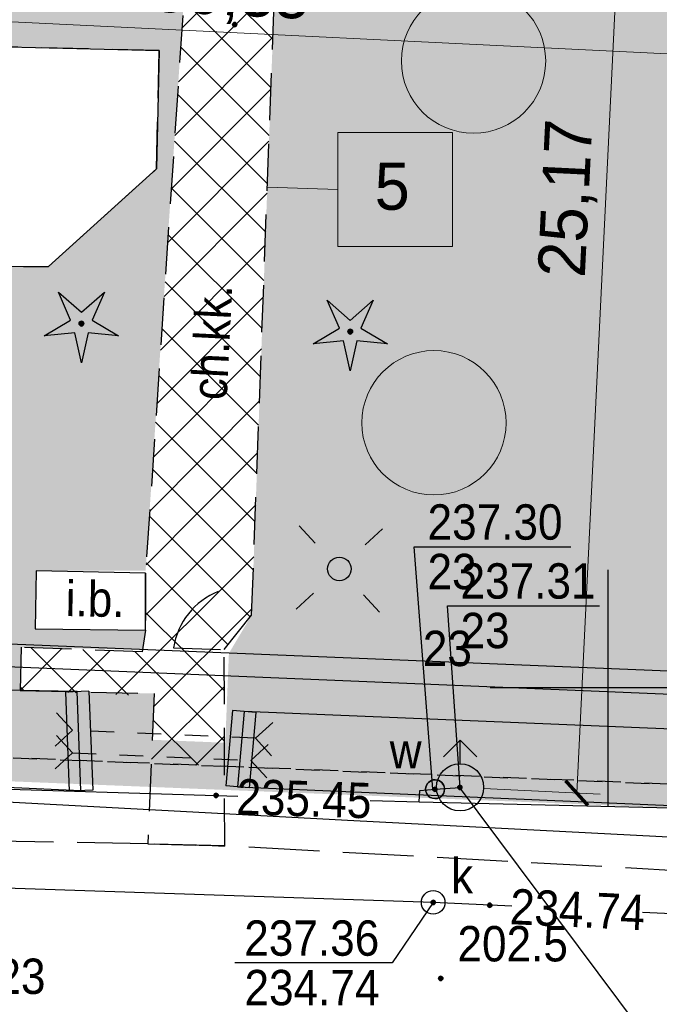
# Model space of a CAD drawing. Extents: x 40810 to 6568062, y -66833 to 5647073.
# Tile 5 of 35: x 6567788 to 6567801, y 5646943 to 5646964. Entities that reach past the tile are written whole.
import ezdxf
from ezdxf.enums import TextEntityAlignment as Align

# ---------------------------------------------------------------- set-up
doc = ezdxf.new("R2010")
doc.units = 0
doc.header["$MEASUREMENT"] = 0
for name, pattern in [('DGN_STYLE_2191', [1, -0.25, 0.5, -0.25]), ('DGN_STYLE_9021', [7.5, 3.75, 3.75]), ('KTCR02_05', [1.5, 1, -0.5]), ('KTJZ01_05', [2, 1.5, -0.5]), ('MZ052010', [1.5, 1, -0.5])]:
    doc.linetypes.add(name, pattern=pattern)
doc.layers.get('0').update_dxf_attribs({"linetype": 'CONTINUOUS'})
doc.layers.get('Defpoints').update_dxf_attribs({"linetype": 'CONTINUOUS'})
for name, color, linetype in [('BDOT1', 7, 'CONTINUOUS'), ('EWID', 7, 'CONTINUOUS'), ('GESUT1', 7, 'CONTINUOUS'), ('PZAG', 7, 'CONTINUOUS'), ('REDAKCJA1', 7, 'CONTINUOUS'), ('Z-zielen', 62, 'CONTINUOUS')]:
    doc.layers.add(name, color=color, linetype=linetype)
doc.layers.add('szraf1', color=8, linetype='CONTINUOUS', lineweight=5)
doc.layers.add('wymiarowanie', color=176, linetype='CONTINUOUS', lineweight=9)
doc.styles.get("Standard").update_dxf_attribs({"font": 'GOTHIC.TTF'})
doc.styles.add('STYLE-GEO_140', font='geo_140.shx', dxfattribs={"bigfont": 'geo_140big.shx'})
doc.dimstyles.new('Skala 1-50', dxfattribs={"dimtxt": 1, "dimasz": 0.5, "dimexe": 0.5, "dimexo": 0.5, "dimgap": 0.2, "dimtad": 1, "dimtxsty": 'Standard', "dimblk": 'ARCHTICK', "dimcen": 0.5, "dimclrd": 256, "dimclre": 256, "dimadec": 0, "dimazin": 0, "dimtfac": 1, "dimtdec": 1, "dimtmove": 1, "dimatfit": 3, "dimldrblk": 'ARCHTICK', "dimfxl": 1, "dimlwd": -1, "dimlwe": -1, "dimarcsym": 0})
pattern_1 = [(45, (0, 0), (-0.1767766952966, 0.1767766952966), []), (135, (0, 0), (-0.1767766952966, -0.1767766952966), [])]
pattern_2 = [(0, (0.04, 0.02), (0, 1), [0, -1]), (0, (0.36, 0.04), (0, 1), [0, -1]), (0, (0.18, 0.26), (0, 1), [0, -1]), (0, (0.4, 0.42), (0, 1), [0, -1]), (0, (0.14, 0.48), (0, 1), [0, -1]), (0, (0.22, 0.72), (0, 1), [0, -1]), (0, (0.08, 0.9), (0, 1), [0, -1]), (0, (0.4, 0.88), (0, 1), [0, -1]), (0, (0.64, 0.92), (0, 1), [0, -1]), (0, (0.76, 0.68), (0, 1), [0, -1]), (0, (0.96, 0.66), (0, 1), [0, -1]), (0, (0.96, 0.3), (0, 1), [0, -1]), (0, (0.78, 0.18), (0, 1), [0, -1]), (0, (0.5, 0.24), (0, 1), [0, -1]), (0, (0.68, 0.42), (0, 1), [0, -1]), (0, (0.5, 0.6), (0, 1), [0, -1]), (0, (0.92, 0.04), (0, 1), [0, -1])]

# ---------------------------------------------------------------- blocks, each defined once
blk = doc.blocks.new('K100')
at = {"layer": 'REDAKCJA1', "color": 7, "linetype": 'Continuous'}
for p, q in [((0, -50), (0, 50)), ((50, 0), (-50, 0))]:
    blk.add_line(p, q, dxfattribs=at)
blk = doc.blocks.new('KTOK04_4')
at = {"layer": 'BDOT1', "color": 7, "linetype": 'Continuous'}
blk.add_arc((5.079, -0.585), 5.1, 113.67431, 173.51342, dxfattribs=at)
blk = doc.blocks.new('DWG_H0_10')
at = {"layer": 'BDOT1', "linetype": 'Continuous'}
blk.add_hatch(color=7, dxfattribs=at).paths.add_polyline_path([(-0.1, 0, 1), (0.1, 0, 1)], flags=16)
at = {"layer": 'BDOT1', "color": 7, "linetype": 'Continuous'}
blk.add_lwpolyline([(-0.1, 0, 1), (0.1, 0, 1)], format="xyb", close=True, dxfattribs=at)
blk = doc.blocks.new('OBOP01_1')
at = {"layer": 'BDOT1', "color": 7, "linetype": 'Continuous'}
blk.add_lwpolyline([(-0.974, 1.341), (0, 0.48), (0.974, 1.341), (0.457, 0.148), (1.576, -0.512), (0.282, -0.389), (0, -1.657), (-0.282, -0.389), (-1.576, -0.512), (-0.457, 0.148), (-0.974, 1.341)], dxfattribs=at)
blk.add_circle((0, 0), 0.1, dxfattribs=at)
blk.add_blockref('DWG_H0_10', (0, 0), dxfattribs=at)
blk = doc.blocks.new('DWG_H0_11')
at = {"layer": 'BDOT1', "linetype": 'Continuous'}
blk.add_hatch(color=7, dxfattribs=at).paths.add_polyline_path([(0.09, 0, 1), (-0.09, 0, 1)], flags=16)
at = {"layer": 'BDOT1', "color": 7, "linetype": 'Continuous'}
blk.add_lwpolyline([(0.09, 0, 1), (-0.09, 0, 1)], format="xyb", close=True, dxfattribs=at)
blk = doc.blocks.new('RTPW01_1')
at = {"layer": 'BDOT1', "color": 7, "linetype": 'Continuous'}
blk.add_circle((0, 0), 0.09, dxfattribs=at)
blk.add_blockref('DWG_H0_11', (0, 0), dxfattribs=at)
blk = doc.blocks.new('SUSM01_2')
at = {"layer": 'GESUT1', "color": 235, "linetype": 'Continuous'}
for p, q in [((-1.768, 1.768), (-1.061, 1.061)), ((1.768, 1.768), (1.061, 1.061)), ((-1.768, -1.768), (-1.061, -1.061)), ((1.768, -1.768), (1.061, -1.061))]:
    blk.add_line(p, q, dxfattribs=at)
blk.add_circle((0, 0), 0.5, dxfattribs=at)
blk = doc.blocks.new('SUUS22_1')
at = {"layer": 'GESUT1', "color": 202, "linetype": 'Continuous'}
blk.add_circle((0, 0), 0.5, dxfattribs=at)
blk = doc.blocks.new('DWG_H0_23')
at = {"layer": 'GESUT1', "linetype": 'Continuous'}
blk.add_hatch(color=202, dxfattribs=at).paths.add_polyline_path([(0.4, -0.004, 1), (-0.4, 0.004, 1)], flags=16)
at = {"layer": 'GESUT1', "color": 202, "linetype": 'Continuous'}
blk.add_lwpolyline([(0.4, -0.004, 1), (-0.4, 0.004, 1)], format="xyb", close=True, dxfattribs=at)
blk = doc.blocks.new('SUUS25_8')
at = {"layer": 'GESUT1', "color": 202, "linetype": 'Continuous'}
blk.add_circle((0, 0), 0.4, dxfattribs=at)
at = {"layer": 'GESUT1', "color": 202, "linetype": 'Continuous', "xscale": 0.9999954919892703, "yscale": 0.9999954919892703, "zscale": 0.9999954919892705, "rotation": 0.6296689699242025}
blk.add_blockref('DWG_H0_23', (0, 0), dxfattribs=at)
blk = doc.blocks.new('SUUS02_1')
at = {"layer": 'GESUT1', "color": 202, "linetype": 'Continuous'}
for p, q in [((0, 2), (-0.707, 1.293)), ((0, 1), (0, 2)), ((0, 2), (0.707, 1.293))]:
    blk.add_line(p, q, dxfattribs=at)
blk.add_circle((0, 0), 1, dxfattribs=at)
blk = doc.blocks.new('DWG_H0_28')
at = {"layer": 'GESUT1', "linetype": 'Continuous'}
blk.add_hatch(color=5, dxfattribs=at).paths.add_polyline_path([(0.081, -0.005, 1), (-0.099, -0.005, 1)], flags=16)
at = {"layer": 'GESUT1', "color": 5, "linetype": 'Continuous'}
blk.add_lwpolyline([(0.081, -0.005, 1), (-0.099, -0.005, 1)], format="xyb", close=True, dxfattribs=at)
blk = doc.blocks.new('SUPS02_1')
at = {"layer": 'GESUT1', "color": 5, "linetype": 'Continuous'}
blk.add_circle((-0.009, -0.005), 0.09, dxfattribs=at)
blk.add_blockref('DWG_H0_28', (0, 0), dxfattribs=at)
blk = doc.blocks.new('DWG_H0_27')
at = {"layer": 'GESUT1', "linetype": 'Continuous'}
blk.add_hatch(color=44, dxfattribs=at).paths.add_polyline_path([(-0.09, 0, 1), (0.09, 0, 1)], flags=16)
at = {"layer": 'GESUT1', "color": 44, "linetype": 'Continuous'}
blk.add_lwpolyline([(-0.09, 0, 1), (0.09, 0, 1)], format="xyb", close=True, dxfattribs=at)
blk = doc.blocks.new('SUPS00_1')
at = {"layer": 'GESUT1', "color": 44, "linetype": 'Continuous'}
blk.add_circle((0, 0), 0.09, dxfattribs=at)
blk.add_blockref('DWG_H0_27', (0, 0), dxfattribs=at)
blk = doc.blocks.new('_ArchTick')
at = {"color": 0, "linetype": 'ByBlock', "const_width": 0.15}
blk.add_lwpolyline([(-0.5, -0.5), (0.5, 0.5)], dxfattribs=at)
blk = doc.blocks.new('*D203')
at = {"layer": 'Defpoints', "color": 0}
for p in [(6567798.09, 5646973.025), (6567800.564, 5646972.904), (6567796.86, 5646947.89)]:
    blk.add_point(p, dxfattribs=at)
at = {"layer": 'wymiarowanie'}
for p, q in [((6567798.59, 5646973.001), (6567801.063, 5646972.88)), ((6567797.359, 5646947.866), (6567799.833, 5646947.744))]:
    blk.add_line(p, q, dxfattribs=at)
at = {"layer": 'wymiarowanie', "color": 1}
blk.add_line((6567799.334, 5646947.769), (6567800.564, 5646972.904), dxfattribs=at)
at = {"layer": 'wymiarowanie', "color": 1, "linetype": 'Continuous', "xscale": 0.5, "yscale": 0.5, "zscale": 0.5}
for p, rotation in [((6567800.564, 5646972.904), 87.1980771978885), ((6567799.334, 5646947.769), 267.1980771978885)]:
    blk.add_blockref('_ArchTick', p, dxfattribs=dict(at, rotation=rotation))
at = {"layer": 'wymiarowanie', "color": 0, "linetype": 'Continuous', "insert": (6567799.179, 5646960.374), "char_height": 1, "attachment_point": 5, "rotation": 87.1981}
blk.add_mtext('25,17', dxfattribs=at)
blk = doc.blocks.new('*D273')
at = {"layer": 'Defpoints', "color": 0}
for p in [(6567777.266, 5646974.045), (6567807.581, 5646972.561), (6567807.12, 5646963.152)]:
    blk.add_point(p, dxfattribs=at)
at = {"layer": 'wymiarowanie'}
for p, q in [((6567777.241, 5646973.545), (6567776.781, 5646964.137)), ((6567807.556, 5646972.061), (6567807.096, 5646962.653)), ((6567776.805, 5646964.636), (6567807.12, 5646963.152))]:
    blk.add_line(p, q, dxfattribs=at)
at = {"layer": 'wymiarowanie', "linetype": 'Continuous', "xscale": 0.5, "yscale": 0.5, "zscale": 0.5}
for p, rotation in [((6567776.805, 5646964.636), 177.1980771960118), ((6567807.12, 5646963.152), 357.1980771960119)]:
    blk.add_blockref('_ArchTick', p, dxfattribs=dict(at, rotation=rotation))
at = {"layer": 'wymiarowanie', "color": 0, "linetype": 'Continuous', "insert": (6567792, 5646964.664), "char_height": 1, "attachment_point": 5, "rotation": 357.1981}
blk.add_mtext('30,35', dxfattribs=at)
blk = doc.blocks.new('*D306')
at = {"layer": 'Defpoints', "color": 0}
for p in [(6567735.332, 5646990.777), (6567796.86, 5646947.89)]:
    blk.add_point(p, dxfattribs=at)
at = {"layer": 'wymiarowanie'}
blk.add_line((6567786.464, 5646955.136), (6567735.332, 5646990.777), dxfattribs=at)
at = {"layer": 'wymiarowanie', "linetype": 'Continuous', "xscale": 0.5, "yscale": 0.5, "zscale": 0.5, "rotation": 145.122668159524}
blk.add_blockref('_ArchTick', (6567735.332, 5646990.777), dxfattribs=at)
at = {"layer": 'wymiarowanie', "color": 0, "linetype": 'Continuous', "insert": (6567785.805, 5646956.464), "char_height": 1, "attachment_point": 5, "rotation": 325.1227}
blk.add_mtext('R75', dxfattribs=at)

msp = doc.modelspace()

# ---------------------------------------------------------------- hatches: boundary and pattern name
at = {"layer": 'szraf1', "true_color": 0xc7c8ca}
h = msp.add_hatch(dxfattribs=at)
h.set_pattern_fill('ANSI37', color=9, scale=2, style=0)
h.set_pattern_definition(pattern_1)
h.paths.add_polyline_path([(6567823.29, 5646949.789), (6567823.25, 5646947.076), (6567815.665, 5646947.38, 0.196657), (6567818.004, 5646952.37), (6567818.832, 5646976.873, 0.160815), (6567817.35, 5646983.958), (6567809.203, 5646997.768, 0.265433), (6567799.729, 5647003.178), (6567753.063, 5647002.39, 0.208172), (6567747.98, 5647000.075), (6567747.21, 5647008.79), (6567747.35, 5647008.792, 0.163859), (6567751.584, 5647007.366), (6567799.729, 5647008.178, -0.27448), (6567813.51, 5647000.308), (6567821.657, 5646986.499, -0.142644), (6567823.867, 5646977.829), (6567822.996, 5646952.047, 0.081845)])
at = {"layer": 'szraf1', "linetype": 'Continuous'}
h = msp.add_hatch(dxfattribs=at)
h.set_pattern_fill('ANSI37', color=40, scale=2, style=0)
h.set_pattern_definition(pattern_1)
h.paths.add_polyline_path([(6567813.016, 5646947.486), (6567815.626, 5646947.346, 0.207654), (6567818.004, 5646952.371), (6567818.87, 5646977.998, 0.142644), (6567817.35, 5646983.958), (6567812.57, 5646992.062), (6567801.529, 5646992.602, -0.395059), (6567800.578, 5646993.584), (6567800.416, 5647003.157), (6567796.416, 5647003.124), (6567796.572, 5646993.912, -0.419182), (6567795.572, 5646992.895), (6567776.232, 5646993.84), (6567775.17, 5646972.145), (6567787.446, 5646971.544), (6567787.305, 5646968.647), (6567797.093, 5646968.168), (6567797.235, 5646971.065), (6567815.626, 5646970.165, -0.399962), (6567817.053, 5646968.667), (6567816.505, 5646952.421, -0.299344)])
h.paths.add_polyline_path([(6567795.834, 5646973.136), (6567797.332, 5646973.062), (6567797.308, 5646972.563), (6567815.631, 5646971.666, 0.418657), (6567817.204, 5646973.114), (6567817.371, 5646978.049, 0.142644), (6567816.058, 5646983.196), (6567812.161, 5646989.802, 0.297098), (6567811.15, 5646990.629), (6567801.519, 5646991.101, 0.414214), (6567800.471, 5646990.151), (6567800.448, 5646989.679), (6567794.595, 5646989.966), (6567794.667, 5646991.436), (6567781.462, 5646992.082), (6567777.657, 5646992.268), (6567776.742, 5646973.57), (6567787.52, 5646973.042), (6567787.537, 5646973.529), (6567789.042, 5646973.456), (6567788.876, 5646970.072), (6567795.668, 5646969.74)], flags=16)
h = msp.add_hatch(dxfattribs=at)
h.set_pattern_fill('ANSI37', color=256, scale=6, style=0)
h.set_pattern_definition([(45, (0, 0), (-0.53033008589, 0.53033008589), []), (135, (0, 0), (-0.53033008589, -0.53033008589), [])])
h.paths.add_polyline_path([(6567793.056, 5646968.366), (6567791.261, 5646968.454), (6567790.19, 5646952.43), (6567790.19, 5646951.22), (6567790.12, 5646950.76), (6567787.55, 5646950.86), (6567787.535, 5646949.94), (6567790.368, 5646949.824), (6567790.31, 5646948.398), (6567791.866, 5646948.336), (6567791.86, 5646950.81), (6567792.44, 5646951.54)])
at = {"layer": 'wymiarowanie', "linetype": 'Continuous', "true_color": 0xffffff}
msp.add_hatch(color=7, dxfattribs=at).paths.add_polyline_path([(6567794.269, 5646959.352), (6567796.697, 5646959.352), (6567796.697, 5646961.771), (6567794.269, 5646961.771)])
at = {"layer": 'Z-zielen', "linetype": 'Continuous'}
h = msp.add_hatch(dxfattribs=at)
h.set_pattern_fill('STIPPLE', color=256, style=0)
h.set_pattern_definition(pattern_2)
h.paths.add_polyline_path([(6567834.6, 5646957.495), (6567823.191, 5646957.827), (6567823.445, 5646965.336), (6567828.442, 5646965.168), (6567828.864, 5646977.66), (6567823.867, 5646977.829, 0.142655), (6567821.657, 5646986.499), (6567813.237, 5647000.769, 0.26076), (6567799.458, 5647008.176), (6567751.703, 5647007.367), (6567753.913, 5647007.405), (6567751.011, 5647008.834), (6567829.898, 5647009.741)])
h.paths.add_polyline_path([(6567821.79, 5646988.53), (6567828.8, 5646988.46), (6567828.94, 5647000.44), (6567821.94, 5647000.52)], flags=16)
h.paths.add_polyline_path([(6567821.94, 5647003.02), (6567820.471, 5647003.038), (6567820.304, 5646991.747), (6567818.548, 5646991.769), (6567820.448, 5646988.547), (6567821.79, 5646988.53)], flags=16)
h.paths.add_polyline_path([(6567829.53, 5646985.826, 1), (6567825.131, 5646985.826, 1)], flags=16)
h.paths.add_polyline_path([(6567821.94, 5647003.02), (6567825.04, 5647003.02), (6567825.04, 5647000.52), (6567821.94, 5647000.52)], flags=16)
edge = h.paths.add_edge_path()
edge.add_arc((6567747.432, 5647001.681), 7.112, 279.1409, 5.919, ccw=False)
edge.add_line((6567748.561, 5646994.662), (6567748.006, 5647000.103))
edge.add_arc((6567753.178, 5646995.4), 6.991, 91.0011, 137.7188, ccw=False)
edge.add_line((6567753.056, 5647002.39), (6567754.503, 5647002.414))
h = msp.add_hatch(dxfattribs=at)
h.set_pattern_fill('STIPPLE', color=256, style=0)
h.set_pattern_definition([(0, (0.04, 0.02), (0, 1), [0, -1]), (0, (0.36, 0.04), (0, 1), [0, -1]), (0, (0.18, 0.26), (0, 1), [0, -1]), (0, (0.4, 0.42), (0, 1), [0, -1]), (0, (0.14, 0.48), (0, 1), [0, -1]), (0, (0.22, 0.72), (0, 1), [0, -1]), (0, (0.08, 0.9), (0, 1), [0, -1]), (0, (0.4, 0.88), (0, 1), [0, -1]), (0, (0.64, 0.92), (0, 1), [0, -1]), (0, (0.76, 0.68), (0, 1), [0, -1]), (0, (0.96, 0.66), (0, 1), [0, -1]), (0, (0.96, 0.3), (0, 1), [0, -1]), (0, (0.78, 0.18), (0, 1), [0, -1]), (0, (0.5, 0.24), (0, 1), [0, -1]), (0, (0.68, 0.42), (0, 1), [0, -1]), (0, (0.5, 0.6), (0, 1), [0, -1]), (0, (0.92, 0.04), (0, 1), [0, -1])])
h.paths.add_polyline_path([(6567775.17, 5646972.145), (6567787.446, 5646971.544), (6567787.305, 5646968.647), (6567791.261, 5646968.454), (6567790.19, 5646952.48), (6567787.87, 5646952.48), (6567787.85, 5646951.258), (6567790.19, 5646951.22), (6567790.127, 5646950.807), (6567787.566, 5646950.859), (6567787.53, 5646949.942), (6567790.37, 5646949.88), (6567790.309, 5646948.376), (6567752.41, 5646949.92), (6567748.781, 5646991.01), (6567776.084, 5646990.814)])
h.paths.add_polyline_path([(6567769.49, 5646963.57), (6567769.69, 5646959.99), (6567765.56, 5646959.52), (6567765.45, 5646960.15), (6567761.58, 5646959.68), (6567760.64, 5646970.96), (6567765.29, 5646971.57), (6567766.05, 5646963.23)], flags=16)
h.paths.add_polyline_path([(6567790.48, 5646963.51), (6567784.64, 5646963.65), (6567784.66, 5646963.02), (6567781.15, 5646963.05), (6567781.14, 5646963.89), (6567777.12, 5646964.03), (6567777.02, 5646958.94), (6567780.99, 5646958.95), (6567781.01, 5646959.47), (6567784.58, 5646959.46), (6567784.6, 5646958.92), (6567788.13, 5646958.93), (6567790.42, 5646961)], flags=16)
h.paths.add_polyline_path([(6567759.25, 5646984.11), (6567759.54, 5646978.75), (6567766.72, 5646979.09), (6567766.46, 5646984.4)], flags=16)
h.paths.add_polyline_path([(6567774.68, 5646960.16), (6567767.82, 5646959.54), (6567767.72, 5646956.71), (6567774.51, 5646956.86)], flags=16)
h = msp.add_hatch(dxfattribs=at)
h.set_pattern_fill('STIPPLE', color=256, style=0)
h.set_pattern_definition(pattern_2)
h.paths.add_polyline_path([(6567793.056, 5646968.366), (6567797.093, 5646968.168), (6567797.235, 5646971.065), (6567815.626, 5646970.165), (6567815.219, 5646958.097), (6567816.695, 5646958.047), (6567816.505, 5646952.421, -0.299316), (6567813.016, 5646947.486), (6567791.866, 5646948.483), (6567791.958, 5646950.732), (6567792.44, 5646951.54)])

# ---------------------------------------------------------------- linework, layer by layer
at = {"lineweight": 5}
for centre in [(6567797.146, 5646963.288), (6567796.306, 5646955.618)]:
    msp.add_circle(centre, 1.53, dxfattribs=at)
at = {"layer": 'BDOT1', "color": 7, "linetype": 'Continuous'}
for p, q in [((6567788.64, 5646949.1), (6567788.302, 5646949.469)), ((6567792.52, 5646948.93), (6567792.889, 5646949.268)), ((6567788.64, 5646949.1), (6567788.271, 5646948.762)), ((6567788.64, 5646948.62), (6567788.301, 5646948.989)), ((6567789.523, 5646949.061), (6567789.023, 5646949.083)), ((6567790.522, 5646949.018), (6567790.022, 5646949.039)), ((6567791.521, 5646948.974), (6567791.021, 5646948.996)), ((6567792.52, 5646948.93), (6567792.02, 5646948.952)), ((6567792.52, 5646948.93), (6567792.858, 5646948.561)), ((6567792.42, 5646948.46), (6567792.789, 5646948.799)), ((6567788.64, 5646948.62), (6567788.271, 5646948.281)), ((6567788.64, 5646948.62), (6567789.14, 5646948.599)), ((6567789.639, 5646948.578), (6567790.139, 5646948.557)), ((6567790.638, 5646948.535), (6567791.138, 5646948.514)), ((6567791.637, 5646948.493), (6567792.137, 5646948.472)), ((6567792.42, 5646948.46), (6567792.759, 5646948.091))]:
    msp.add_line(p, q, dxfattribs=at)
at = {"layer": 'BDOT1', "color": 7, "linetype": 'KTCR02_05'}
msp.add_lwpolyline([(6567787.53, 5646949.94), (6567790.37, 5646949.88), (6567790.24, 5646946.69), (6567791.87, 5646946.65), (6567791.86, 5646950.81), (6567792.44, 5646951.54), (6567793.12, 5646970.12), (6567791.38, 5646970.24), (6567790.19, 5646952.43), (6567790.19, 5646951.22), (6567790.12, 5646950.76), (6567787.55, 5646950.86)], close=True, dxfattribs=at)
at = {"layer": 'BDOT1', "color": 7, "linetype": 'DGN_STYLE_9021'}
msp.add_lwpolyline([(6567817.37, 5646968.26), (6567817.15, 5646949.7), (6567775.39, 5646951.41)], dxfattribs=at)
at = {"layer": 'BDOT1', "color": 7, "linetype": 'Continuous'}
for points in [[(6567790.48, 5646963.51), (6567790.42, 5646961), (6567788.13, 5646958.93), (6567784.6, 5646958.92), (6567784.58, 5646959.46), (6567781.01, 5646959.47), (6567780.99, 5646958.95), (6567777.02, 5646958.94), (6567777.12, 5646964.03), (6567781.14, 5646963.89), (6567781.15, 5646963.05), (6567784.66, 5646963.02), (6567784.64, 5646963.65), (6567790.48, 5646963.51)], [(6567790.783, 5646950.847), (6567791.779, 5646950.811)], [(6567788.99, 5646949.93), (6567788.49, 5646949.91)], [(6567788.49, 5646949.91), (6567788.57, 5646947.81)], [(6567788.99, 5646949.93), (6567789.07, 5646947.83)], [(6567792.031, 5646949.522), (6567791.891, 5646947.922)], [(6567792.529, 5646949.478), (6567792.031, 5646949.522)], [(6567792.529, 5646949.478), (6567792.389, 5646947.878)], [(6567792.389, 5646947.878), (6567791.891, 5646947.922)], [(6567789.07, 5646947.83), (6567788.57, 5646947.81)], [(6567790.24, 5646946.69), (6567791.87, 5646946.65)]]:
    msp.add_lwpolyline(points, dxfattribs=at)
at = {"layer": 'BDOT1', "color": 7, "linetype": 'MZ052010'}
msp.add_lwpolyline([(6567777.12, 5646964.03), (6567777.02, 5646958.94), (6567780.99, 5646958.95), (6567781.01, 5646959.47), (6567784.58, 5646959.46), (6567784.6, 5646958.92), (6567788.13, 5646958.93), (6567790.42, 5646961), (6567790.48, 5646963.51), (6567784.64, 5646963.65), (6567784.66, 5646963.02), (6567781.15, 5646963.05), (6567781.14, 5646963.89)], close=True, dxfattribs=at)
at = {"layer": 'BDOT1', "color": 7, "linetype": 'Continuous'}
for points in [[(6567787.85, 5646951.25), (6567790.19, 5646951.22), (6567790.19, 5646952.43), (6567787.87, 5646952.48)], [(6567754.67, 5646949.4), (6567775.32, 5646948.43), (6567788.82, 5646947.82), (6567788.74, 5646949.92), (6567787.53, 5646949.94), (6567775.27, 5646950.35), (6567754.71, 5646951.07)], [(6567792.14, 5646947.9), (6567817.76, 5646946.8), (6567817.95, 5646948.44), (6567792.28, 5646949.5)]]:
    msp.add_lwpolyline(points, close=True, dxfattribs=at)
at = {"layer": 'BDOT1', "color": 7, "linetype": 'KTJZ01_05'}
msp.add_lwpolyline([(6567866.01, 5646943.32), (6567823.76, 5646945.06), (6567817.84, 5646945.22), (6567791.87, 5646946.65), (6567790.24, 5646946.69), (6567776.22, 5646946.95)], dxfattribs=at)
at = {"layer": 'EWID', "color": 92, "linetype": 'DGN_STYLE_2191'}
for p, q in [((6567752.41, 5646949.92), (6567823.25, 5646947.076)), ((6567823.25, 5646947.076), (6567752.41, 5646949.92))]:
    msp.add_line(p, q, dxfattribs=at)
at = {"layer": 'GESUT1', "color": 202, "linetype": 'Continuous'}
msp.add_lwpolyline([(6567796.28, 5646947.85), (6567795.89, 5646952.99), (6567799.21, 5646952.99)], dxfattribs=at)
at = {"layer": 'GESUT1', "color": 5, "linetype": 'Continuous'}
for points in [[(6567796.86, 5646947.89), (6567796.59, 5646951.74), (6567799.82, 5646951.74)], [(6567732.374, 5646949.436), (6567745.27, 5646949.69), (6567763.47, 5646948.85), (6567775.42, 5646948.22), (6567794.61, 5646947.19), (6567804.01, 5646946.701)], [(6567786.14, 5646947.89), (6567792.15, 5646947.7)], [(6567795.99, 5646947.58), (6567796.01, 5646947.82), (6567796.33, 5646947.85), (6567796.86, 5646947.89)], [(6567794.95, 5646947.61), (6567795.99, 5646947.58), (6567814.08, 5646947.15)]]:
    msp.add_lwpolyline(points, dxfattribs=at)
at = {"layer": 'GESUT1', "color": 44, "linetype": 'Continuous'}
for points in [[(6567796.29, 5646945.45), (6567759.14, 5646946.69)], [(6567796.29, 5646945.45), (6567795.42, 5646944.17), (6567792.08, 5646944.17)], [(6567797.96, 5646945.37), (6567796.29, 5646945.45)], [(6567811.11, 5646944.77), (6567810.8, 5646944.78), (6567800.73, 5646945.24)]]:
    msp.add_lwpolyline(points, dxfattribs=at)
at = {"layer": 'PZAG', "color": 53, "linetype": 'Continuous'}
msp.add_lwpolyline([(6567732.08, 5646952.75), (6567865.66, 5646947.19)], dxfattribs=at)
at = {"layer": 'REDAKCJA1', "color": 7, "linetype": 'Continuous'}
msp.add_line((6567800.649, 5646942.813), (6567796.829, 5646947.923), dxfattribs=at)
at = {"layer": 'wymiarowanie', "color": 7, "linetype": 'Continuous'}
msp.add_line((6567794.269, 5646960.562), (6567792.772, 5646960.616), dxfattribs=at)
at = {"layer": 'wymiarowanie', "color": 30, "linetype": 'KTJZ01_05', "const_width": 1}
msp.add_lwpolyline([(6567786.84, 5647009.46), (6567747.21, 5647008.79), (6567747.783, 5647002.3), (6567752.41, 5646949.92), (6567823.25, 5646947.076), (6567823.41, 5646957.82), (6567834.6, 5646957.54), (6567830.44, 5647003.7), (6567829.858, 5647010.193), (6567786.84, 5647009.46)], dxfattribs=at)
at = {"layer": 'wymiarowanie', "color": 7, "linetype": 'Continuous'}
msp.add_lwpolyline([(6567794.269, 5646959.352), (6567796.697, 5646959.352), (6567796.697, 5646961.771), (6567794.269, 5646961.771)], close=True, dxfattribs=at)

# ---------------------------------------------------------------- block references
at = {"layer": 'BDOT1', "color": 7, "linetype": 'Continuous', "xscale": 0.5, "yscale": 0.5, "zscale": 0.5}
for name, p in [('RTPW01_1', (6567792.08, 5646964.06)), ('OBOP01_1', (6567788.83, 5646957.72)), ('OBOP01_1', (6567794.53, 5646957.55)), ('RTPW01_1', (6567796.45, 5646943.84))]:
    msp.add_blockref(name, p, dxfattribs=at)
at = {"layer": 'BDOT1', "color": 7, "linetype": 'Continuous', "xscale": 0.3000001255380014, "yscale": 0.3000001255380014, "zscale": 0.3000001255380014, "rotation": 357.9451640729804}
msp.add_blockref('KTOK04_4', (6567790.78, 5646950.85), dxfattribs=at)
at = {"layer": 'GESUT1', "color": 235, "linetype": 'Continuous', "xscale": 0.5000018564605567, "yscale": 0.5000018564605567, "zscale": 0.5000018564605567, "rotation": 358.000166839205}
msp.add_blockref('SUSM01_2', (6567794.3, 5646952.52), dxfattribs=at)
at = {"layer": 'GESUT1', "color": 202, "linetype": 'Continuous', "xscale": 0.5, "yscale": 0.5, "zscale": 0.5}
for name, p in [('SUUS02_1', (6567796.86, 5646947.89)), ('SUUS22_1', (6567796.29, 5646945.45))]:
    msp.add_blockref(name, p, dxfattribs=at)
at = {"layer": 'GESUT1', "color": 202, "linetype": 'Continuous', "xscale": 0.5000022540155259, "yscale": 0.5000022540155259, "zscale": 0.5000022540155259, "rotation": 359.3703310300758}
msp.add_blockref('SUUS25_8', (6567796.33, 5646947.85), dxfattribs=at)
at = {"layer": 'GESUT1', "color": 5, "linetype": 'Continuous', "xscale": 0.5, "yscale": 0.5, "zscale": 0.5}
for p in [(6567796.33, 5646947.85), (6567796.86, 5646947.89), (6567791.69, 5646947.72)]:
    msp.add_blockref('SUPS02_1', p, dxfattribs=at)
at = {"layer": 'GESUT1', "color": 44, "linetype": 'Continuous', "xscale": 0.5, "yscale": 0.5, "zscale": 0.5}
for p in [(6567796.29, 5646945.45), (6567797.49, 5646945.39)]:
    msp.add_blockref('SUPS00_1', p, dxfattribs=at)
at = {"layer": 'REDAKCJA1', "color": 7, "linetype": 'Continuous', "xscale": 0.04999813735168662, "yscale": 0.04999813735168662, "zscale": 0.04999813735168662}
msp.add_blockref('K100', (6567800, 5646950), dxfattribs=at)

# ---------------------------------------------------------------- texts
at = {"layer": 'BDOT1', "color": 7, "linetype": 'Continuous', "style": 'STYLE-GEO_140', "width": 0.93328}
for s, rotation, p in [('ch.kk.', 87.1412, (6567791.595, 5646957.326)), ('i.b.', 359, (6567789.122, 5646951.885))]:
    msp.add_text(s, height=0.75, rotation=rotation, dxfattribs=at).set_placement(p, align=Align.MIDDLE_CENTER)
msp.add_text('202.5', height=0.75, dxfattribs=at).set_placement((6567797.976, 5646944.575), align=Align.MIDDLE_CENTER)
at = {"layer": 'GESUT1', "color": 5, "linetype": 'Continuous', "style": 'STYLE-GEO_140', "width": 0.93336}
for s, p in [('237.30', (6567796.17, 5646953.14)), ('23', (6567796.17, 5646952.09)), ('237.31', (6567796.87, 5646951.89)), ('23', (6567796.87, 5646950.84)), ('23', (6567796.07, 5646950.46))]:
    msp.add_text(s, height=0.75, dxfattribs=at).set_placement(p)
at = {"layer": 'GESUT1', "color": 250, "linetype": 'Continuous', "style": 'STYLE-GEO_140', "width": 0.93328}
for s, p in [('w', (6567795.706, 5646948.665)), ('k', (6567796.903, 5646946.015))]:
    msp.add_text(s, height=0.75, dxfattribs=at).set_placement(p, align=Align.MIDDLE_CENTER)
at = {"layer": 'GESUT1', "color": 5, "linetype": 'Continuous', "style": 'STYLE-GEO_140', "width": 0.93328}
msp.add_text('235.45', height=0.75, rotation=358.1974, dxfattribs=at).set_placement((6567793.55, 5646947.651), align=Align.MIDDLE_CENTER)
at = {"layer": 'GESUT1', "color": 44, "linetype": 'Continuous', "style": 'STYLE-GEO_140', "width": 0.93328}
msp.add_text('234.74', height=0.75, rotation=357.3562, dxfattribs=at).set_placement((6567799.351, 5646945.3), align=Align.MIDDLE_CENTER)
at = {"layer": 'GESUT1', "color": 44, "linetype": 'Continuous', "style": 'STYLE-GEO_140', "width": 0.93336}
for s, p in [('237.36', (6567795.146, 5646944.32)), ('234.74', (6567795.151, 5646943.27))]:
    msp.add_text(s, height=0.75, dxfattribs=at).set_placement(p, align=Align.RIGHT)
at = {"layer": 'GESUT1', "color": 5, "linetype": 'Continuous', "style": 'STYLE-GEO_140', "width": 0.93336}
msp.add_text('23', height=0.75, dxfattribs=at).set_placement((6567788.068, 5646943.51), align=Align.RIGHT)
at = {"layer": 'wymiarowanie', "color": 7, "linetype": 'Continuous', "insert": (6567795.049, 5646961.134), "char_height": 1, "width": 2.94249, "attachment_point": 1}
msp.add_mtext('5', dxfattribs=at)

# ---------------------------------------------------------------- dimensions: what is measured, and where the dimension line sits
at = {"layer": 'wymiarowanie', "color": 1, "linetype": 'Continuous'}
dim = msp.add_radius_dim(center=(6567796.86, 5646947.89), mpoint=(6567735.332, 5646990.777), dimstyle='Skala 1-50', dxfattribs=at)
dim.commit()
dim.dimension.update_dxf_attribs({"geometry": '*D306', "text_midpoint": (6567781.4, 5646950.145), "dimtype": 164})
at = {"layer": 'wymiarowanie', "linetype": 'Continuous'}
dim = msp.add_aligned_dim(p1=(6567777.266, 5646974.045), p2=(6567807.581, 5646972.561), distance=-9.42, dimstyle='Skala 1-50', dxfattribs=at)
dim.commit()
dim.dimension.update_dxf_attribs({"geometry": '*D273', "text_midpoint": (6567792, 5646964.664)})
at = {"layer": 'wymiarowanie', "color": 1, "linetype": 'Continuous'}
dim = msp.add_aligned_dim(p1=(6567796.86, 5646947.89), p2=(6567798.09, 5646973.025), distance=-2.477, dimstyle='Skala 1-50', override={"dimclrd": 1, "dimtmove": 2}, dxfattribs=at)
dim.commit()
dim.dimension.update_dxf_attribs({"geometry": '*D203', "text_midpoint": (6567799.179, 5646960.374)})

doc.saveas('drawing.dxf')
